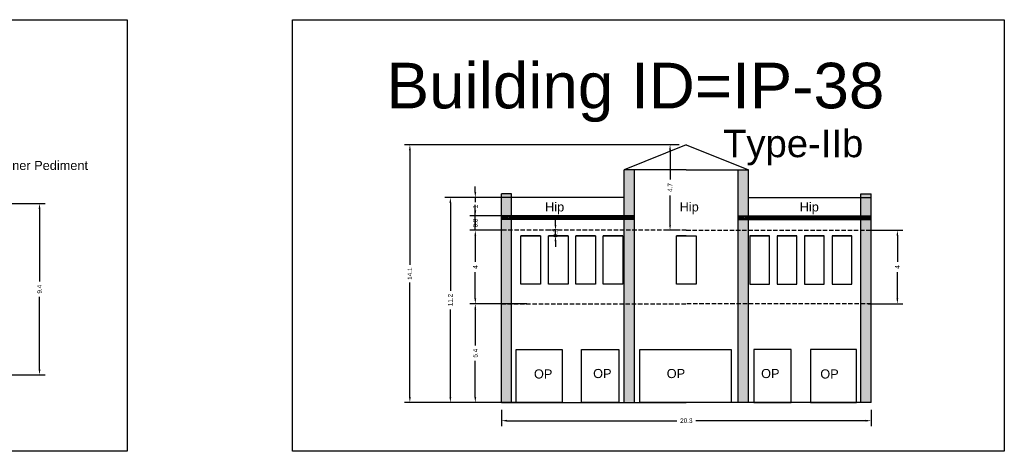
# Model space of a CAD drawing. Header units: metres. Extents: x 3416658 to 3417184, y -6712896 to -6712690.
# Tile 38 of 58: x 3416968 to 3417022, y -6712816 to -6712792. Entities that reach past the tile are written whole.
import ezdxf

# ---------------------------------------------------------------- set-up
doc = ezdxf.new("R2010")
doc.units = ezdxf.units.M
doc.linetypes.add('ACAD_ISO02W100', pattern=[15, 12, -3])
doc.layers.add('Dotted', color=7, linetype='ACAD_ISO02W100', plot=False)
doc.styles.get("Standard").update_dxf_attribs({"font": 'arial.ttf'})
doc.dimstyles.new('ISO-25', dxfattribs={"dimtxt": 0.25, "dimasz": 0.3, "dimexe": 0.3, "dimexo": 0.4, "dimgap": 0.2, "dimtad": 0, "dimdec": 1, "dimdsep": 46, "dimtxsty": 'Standard', "dimcen": 2.5, "dimadec": 0, "dimazin": 0, "dimtfac": 1, "dimtdec": 1, "dimtmove": 0, "dimatfit": 3, "dimfxl": 1, "dimarcsym": 0})
pattern_1 = [(45, (-97.25769, 26.99843), (-0.067351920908, 0.067351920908), []), (45, (-97.21279, 26.99843), (-0.067351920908, 0.067351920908), [])]

# ---------------------------------------------------------------- blocks, each defined once
blk = doc.blocks.new('*D318')
at = {"color": 0, "lineweight": -2, "transparency": 16777216}
for p, q in [((3416964.877, -6712802.21), (3416969.792, -6712802.21)), ((3416969.492, -6712802.51), (3416969.492, -6712806.477)), ((3416969.492, -6712811.299), (3416969.492, -6712807.332)), ((3416965.277, -6712811.599), (3416969.792, -6712811.599))]:
    blk.add_line(p, q, dxfattribs=at)
at = {"color": 0, "transparency": 16777216}
for points in [[(3416969.442, -6712802.51), (3416969.542, -6712802.51), (3416969.492, -6712802.21)], [(3416969.442, -6712811.299), (3416969.542, -6712811.299), (3416969.492, -6712811.599)]]:
    blk.add_solid(points, dxfattribs=at)
at = {"layer": 'Defpoints', "color": 0, "transparency": 16777216}
for p in [(3416964.477, -6712802.21), (3416969.492, -6712802.21), (3416964.877, -6712811.599)]:
    blk.add_point(p, dxfattribs=at)
at = {"color": 0, "transparency": 16777216, "insert": (3416969.492, -6712806.905), "char_height": 0.25, "attachment_point": 5, "rotation": 90}
blk.add_mtext('9.4', dxfattribs=at)
blk = doc.blocks.new('*D323')
at = {"color": 0, "lineweight": -2, "transparency": 16777216}
for p, q in [((3416996.198, -6712807.706), (3416993.068, -6712807.706)), ((3416993.368, -6712808.006), (3416993.368, -6712809.985)), ((3416993.368, -6712812.818), (3416993.368, -6712810.839)), ((3416996.198, -6712813.118), (3416993.068, -6712813.118))]:
    blk.add_line(p, q, dxfattribs=at)
at = {"color": 0, "transparency": 16777216}
for points in [[(3416993.318, -6712808.006), (3416993.418, -6712808.006), (3416993.368, -6712807.706)], [(3416993.318, -6712812.818), (3416993.418, -6712812.818), (3416993.368, -6712813.118)]]:
    blk.add_solid(points, dxfattribs=at)
at = {"layer": 'Defpoints', "color": 0, "transparency": 16777216}
for p in [(3416993.368, -6712807.706), (3416996.598, -6712807.706), (3416996.598, -6712813.118)]:
    blk.add_point(p, dxfattribs=at)
at = {"color": 0, "transparency": 16777216, "insert": (3416993.368, -6712810.412), "char_height": 0.25, "attachment_point": 5, "rotation": 90}
blk.add_mtext('5.4', dxfattribs=at)
blk = doc.blocks.new('*D324')
at = {"color": 0, "lineweight": -2, "transparency": 16777216}
for p, q in [((3416994.96, -6712803.678), (3416993.068, -6712803.678)), ((3416993.368, -6712803.978), (3416993.368, -6712805.405)), ((3416993.368, -6712807.406), (3416993.368, -6712805.978)), ((3416994.96, -6712807.706), (3416993.068, -6712807.706))]:
    blk.add_line(p, q, dxfattribs=at)
at = {"color": 0, "transparency": 16777216}
for points in [[(3416993.318, -6712803.978), (3416993.418, -6712803.978), (3416993.368, -6712803.678)], [(3416993.318, -6712807.406), (3416993.418, -6712807.406), (3416993.368, -6712807.706)]]:
    blk.add_solid(points, dxfattribs=at)
at = {"layer": 'Defpoints', "color": 0, "transparency": 16777216}
for p in [(3416993.368, -6712803.678), (3416995.36, -6712803.678), (3416995.36, -6712807.706)]:
    blk.add_point(p, dxfattribs=at)
at = {"color": 0, "transparency": 16777216, "insert": (3416993.368, -6712805.692), "char_height": 0.25, "attachment_point": 5, "rotation": 90}
blk.add_mtext('4', dxfattribs=at)
blk = doc.blocks.new('*D325')
at = {"color": 0, "lineweight": -2, "transparency": 16777216}
for p, q in [((3417014.9, -6712803.678), (3417016.793, -6712803.678)), ((3417016.493, -6712803.978), (3417016.493, -6712805.405)), ((3417016.493, -6712807.406), (3417016.493, -6712805.978)), ((3417014.9, -6712807.706), (3417016.793, -6712807.706))]:
    blk.add_line(p, q, dxfattribs=at)
at = {"color": 0, "transparency": 16777216}
for points in [[(3417016.443, -6712803.978), (3417016.543, -6712803.978), (3417016.493, -6712803.678)], [(3417016.443, -6712807.406), (3417016.543, -6712807.406), (3417016.493, -6712807.706)]]:
    blk.add_solid(points, dxfattribs=at)
at = {"layer": 'Defpoints', "color": 0, "transparency": 16777216}
for p in [(3417014.5, -6712803.678), (3417016.493, -6712803.678), (3417014.5, -6712807.706)]:
    blk.add_point(p, dxfattribs=at)
at = {"color": 0, "transparency": 16777216, "insert": (3417016.493, -6712805.692), "char_height": 0.25, "attachment_point": 5, "rotation": 90}
blk.add_mtext('4', dxfattribs=at)
blk = doc.blocks.new('*D326')
at = {"color": 0, "lineweight": -2, "transparency": 16777216}
for p, q in [((3416994.8, -6712813.518), (3416994.8, -6712814.411)), ((3417015.06, -6712813.518), (3417015.06, -6712814.411)), ((3416995.1, -6712814.111), (3417004.403, -6712814.111)), ((3417014.76, -6712814.111), (3417005.457, -6712814.111))]:
    blk.add_line(p, q, dxfattribs=at)
at = {"color": 0, "transparency": 16777216}
for points in [[(3416995.1, -6712814.061), (3416995.1, -6712814.161), (3416994.8, -6712814.111)], [(3417014.76, -6712814.061), (3417014.76, -6712814.161), (3417015.06, -6712814.111)]]:
    blk.add_solid(points, dxfattribs=at)
at = {"layer": 'Defpoints', "color": 0, "transparency": 16777216}
for p in [(3416994.8, -6712813.118), (3417015.06, -6712813.118), (3417015.06, -6712814.111)]:
    blk.add_point(p, dxfattribs=at)
at = {"color": 0, "transparency": 16777216, "insert": (3417004.93, -6712814.111), "char_height": 0.25, "attachment_point": 5}
blk.add_mtext('20.3', dxfattribs=at)
blk = doc.blocks.new('*D327')
at = {"color": 0, "lineweight": -2, "transparency": 16777216}
for p, q in [((3416993.368, -6712802.578), (3416993.368, -6712802.278)), ((3416994.96, -6712802.878), (3416993.068, -6712802.878)), ((3416993.368, -6712803.678), (3416993.368, -6712802.878)), ((3416994.96, -6712803.678), (3416993.068, -6712803.678)), ((3416993.368, -6712803.978), (3416993.368, -6712804.278))]:
    blk.add_line(p, q, dxfattribs=at)
at = {"color": 0, "transparency": 16777216}
for points in [[(3416993.318, -6712802.578), (3416993.418, -6712802.578), (3416993.368, -6712802.878)], [(3416993.318, -6712803.978), (3416993.418, -6712803.978), (3416993.368, -6712803.678)]]:
    blk.add_solid(points, dxfattribs=at)
at = {"layer": 'Defpoints', "color": 0, "transparency": 16777216}
for p in [(3416993.368, -6712802.878), (3416995.36, -6712802.878), (3416995.36, -6712803.678)]:
    blk.add_point(p, dxfattribs=at)
at = {"color": 0, "transparency": 16777216, "insert": (3416993.368, -6712803.278), "char_height": 0.25, "attachment_point": 5, "rotation": 90}
blk.add_mtext('0.8', dxfattribs=at)
blk = doc.blocks.new('*D328')
at = {"color": 0, "lineweight": -2, "transparency": 16777216}
for p, q in [((3416993.368, -6712801.578), (3416993.368, -6712801.278)), ((3416994.96, -6712801.878), (3416993.068, -6712801.878)), ((3416993.368, -6712801.878), (3416993.368, -6712802.132)), ((3416993.368, -6712802.878), (3416993.368, -6712802.624)), ((3416994.96, -6712802.878), (3416993.068, -6712802.878)), ((3416993.368, -6712803.178), (3416993.368, -6712803.478))]:
    blk.add_line(p, q, dxfattribs=at)
at = {"color": 0, "transparency": 16777216}
for points in [[(3416993.318, -6712801.578), (3416993.418, -6712801.578), (3416993.368, -6712801.878)], [(3416993.318, -6712803.178), (3416993.418, -6712803.178), (3416993.368, -6712802.878)]]:
    blk.add_solid(points, dxfattribs=at)
at = {"layer": 'Defpoints', "color": 0, "transparency": 16777216}
for p in [(3416993.368, -6712801.878), (3416995.36, -6712801.878), (3416995.36, -6712802.878)]:
    blk.add_point(p, dxfattribs=at)
at = {"color": 0, "transparency": 16777216, "insert": (3416993.368, -6712802.378), "char_height": 0.25, "attachment_point": 5, "rotation": 90}
blk.add_mtext('1', dxfattribs=at)
blk = doc.blocks.new('*D329')
at = {"color": 0, "lineweight": -2, "transparency": 16777216}
for p, q in [((3417004.53, -6712798.988), (3417003.739, -6712798.988)), ((3417004.039, -6712799.288), (3417004.039, -6712800.9)), ((3417004.039, -6712803.378), (3417004.039, -6712801.765)), ((3417004.53, -6712803.678), (3417003.739, -6712803.678))]:
    blk.add_line(p, q, dxfattribs=at)
at = {"color": 0, "transparency": 16777216}
for points in [[(3417003.989, -6712799.288), (3417004.089, -6712799.288), (3417004.039, -6712798.988)], [(3417003.989, -6712803.378), (3417004.089, -6712803.378), (3417004.039, -6712803.678)]]:
    blk.add_solid(points, dxfattribs=at)
at = {"layer": 'Defpoints', "color": 0, "transparency": 16777216}
for p in [(3417004.039, -6712798.988), (3417004.93, -6712798.988), (3417004.93, -6712803.678)]:
    blk.add_point(p, dxfattribs=at)
at = {"color": 0, "transparency": 16777216, "insert": (3417004.039, -6712801.333), "char_height": 0.25, "attachment_point": 5, "rotation": 90}
blk.add_mtext('4.7', dxfattribs=at)
blk = doc.blocks.new('*D330')
at = {"color": 0, "lineweight": -2, "transparency": 16777216}
for p, q in [((3416994.96, -6712801.878), (3416991.702, -6712801.878)), ((3416992.002, -6712802.178), (3416992.002, -6712806.986)), ((3416992.002, -6712812.818), (3416992.002, -6712808.009)), ((3416994.4, -6712813.118), (3416991.702, -6712813.118))]:
    blk.add_line(p, q, dxfattribs=at)
at = {"color": 0, "transparency": 16777216}
for points in [[(3416991.952, -6712802.178), (3416992.052, -6712802.178), (3416992.002, -6712801.878)], [(3416991.952, -6712812.818), (3416992.052, -6712812.818), (3416992.002, -6712813.118)]]:
    blk.add_solid(points, dxfattribs=at)
at = {"layer": 'Defpoints', "color": 0, "transparency": 16777216}
for p in [(3416992.002, -6712801.878), (3416995.36, -6712801.878), (3416994.8, -6712813.118)]:
    blk.add_point(p, dxfattribs=at)
at = {"color": 0, "transparency": 16777216, "insert": (3416992.002, -6712807.498), "char_height": 0.25, "attachment_point": 5, "rotation": 90}
blk.add_mtext('11.2', dxfattribs=at)
blk = doc.blocks.new('*D331')
at = {"color": 0, "lineweight": -2, "transparency": 16777216}
for p, q in [((3417004.53, -6712798.988), (3416989.483, -6712798.988)), ((3416989.783, -6712799.288), (3416989.783, -6712805.564)), ((3416989.783, -6712812.818), (3416989.783, -6712806.541)), ((3416994.96, -6712813.118), (3416989.483, -6712813.118))]:
    blk.add_line(p, q, dxfattribs=at)
at = {"color": 0, "transparency": 16777216}
for points in [[(3416989.733, -6712799.288), (3416989.833, -6712799.288), (3416989.783, -6712798.988)], [(3416989.733, -6712812.818), (3416989.833, -6712812.818), (3416989.783, -6712813.118)]]:
    blk.add_solid(points, dxfattribs=at)
at = {"layer": 'Defpoints', "color": 0, "transparency": 16777216}
for p in [(3416989.783, -6712798.988), (3417004.93, -6712798.988), (3416995.36, -6712813.118)]:
    blk.add_point(p, dxfattribs=at)
at = {"color": 0, "transparency": 16777216, "insert": (3416989.783, -6712806.053), "char_height": 0.25, "attachment_point": 5, "rotation": 90}
blk.add_mtext('14.1', dxfattribs=at)
blk = doc.blocks.new('*D332')
at = {"color": 0, "lineweight": -2, "transparency": 16777216}
for p, q in [((3416997.761, -6712803.378), (3416997.761, -6712803.078)), ((3416997.509, -6712803.678), (3416997.461, -6712803.678)), ((3416997.761, -6712803.978), (3416997.761, -6712803.678)), ((3416997.509, -6712803.978), (3416997.461, -6712803.978)), ((3416997.761, -6712804.278), (3416997.761, -6712804.578))]:
    blk.add_line(p, q, dxfattribs=at)
at = {"color": 0, "transparency": 16777216}
for points in [[(3416997.711, -6712803.378), (3416997.811, -6712803.378), (3416997.761, -6712803.678)], [(3416997.711, -6712804.278), (3416997.811, -6712804.278), (3416997.761, -6712803.978)]]:
    blk.add_solid(points, dxfattribs=at)
at = {"layer": 'Defpoints', "color": 0, "transparency": 16777216}
for p in [(3416997.761, -6712803.678), (3416997.909, -6712803.678), (3416997.909, -6712803.978)]:
    blk.add_point(p, dxfattribs=at)
at = {"color": 0, "transparency": 16777216, "insert": (3416997.761, -6712803.828), "char_height": 0.25, "attachment_point": 5, "rotation": 90}
blk.add_mtext('0.3', dxfattribs=at)

msp = doc.modelspace()

# ---------------------------------------------------------------- hatches: boundary and pattern name
h = msp.add_hatch(color=256)
h.dxf.hatch_style = 1
h.paths.add_polyline_path([(3416995.36, -6712807.706), (3416994.8, -6712807.706), (3416994.8, -6712813.118), (3416995.36, -6712813.118)])
h.paths.add_polyline_path([(3416995.36, -6712803.678), (3416994.8, -6712803.678), (3416994.8, -6712807.706), (3416995.36, -6712807.706)])
h.paths.add_polyline_path([(3416995.36, -6712803.078), (3416994.8, -6712803.078), (3416994.8, -6712803.678), (3416995.36, -6712803.678)])
h.paths.add_polyline_path([(3416995.36, -6712801.878), (3416994.8, -6712801.878), (3416994.8, -6712802.878), (3416995.36, -6712802.878)])
h.paths.add_polyline_path([(3416995.36, -6712801.678), (3416994.8, -6712801.678), (3416994.8, -6712801.878), (3416995.36, -6712801.878)])
h.paths.add_polyline_path([(3417002.09, -6712807.706), (3417001.53, -6712807.706), (3417001.53, -6712813.118), (3417002.09, -6712813.118)])
h.paths.add_polyline_path([(3417002.09, -6712803.678), (3417001.53, -6712803.678), (3417001.53, -6712807.706), (3417002.09, -6712807.706)])
h.paths.add_polyline_path([(3417002.09, -6712803.078), (3417001.53, -6712803.078), (3417001.53, -6712803.678), (3417002.09, -6712803.678)])
h.paths.add_polyline_path([(3417002.09, -6712800.358), (3417001.53, -6712800.358), (3417001.53, -6712801.878), (3417001.53, -6712802.878), (3417002.09, -6712802.878)])
h = msp.add_hatch(color=256)
h.dxf.hatch_style = 1
h.paths.add_polyline_path([(3417014.5, -6712807.706), (3417015.06, -6712807.706), (3417015.06, -6712813.118), (3417014.5, -6712813.118)])
h.paths.add_polyline_path([(3417014.5, -6712803.678), (3417015.06, -6712803.678), (3417015.06, -6712807.706), (3417014.5, -6712807.706)])
h.paths.add_polyline_path([(3417014.5, -6712803.078), (3417015.06, -6712803.078), (3417015.06, -6712803.678), (3417014.5, -6712803.678)])
h.paths.add_polyline_path([(3417014.5, -6712801.878), (3417015.06, -6712801.878), (3417015.06, -6712802.878), (3417014.5, -6712802.878)])
h.paths.add_polyline_path([(3417014.5, -6712801.678), (3417015.06, -6712801.678), (3417015.06, -6712801.878), (3417014.5, -6712801.878)])
h.paths.add_polyline_path([(3417007.77, -6712807.706), (3417008.33, -6712807.706), (3417008.33, -6712813.118), (3417007.77, -6712813.118)])
h.paths.add_polyline_path([(3417007.77, -6712803.678), (3417008.33, -6712803.678), (3417008.33, -6712807.706), (3417007.77, -6712807.706)])
h.paths.add_polyline_path([(3417007.77, -6712803.078), (3417008.33, -6712803.078), (3417008.33, -6712803.678), (3417007.77, -6712803.678)])
h.paths.add_polyline_path([(3417007.77, -6712800.358), (3417008.33, -6712800.358), (3417008.33, -6712801.878), (3417008.33, -6712802.878), (3417007.77, -6712802.878)])
h = msp.add_hatch()
h.set_pattern_fill('ANSI32', color=256, scale=0.01)
h.set_pattern_definition(pattern_1)
h.paths.add_polyline_path([(3417002.09, -6712802.878), (3416994.8, -6712802.878), (3416994.8, -6712803.078), (3417002.09, -6712803.078)])
h = msp.add_hatch()
h.set_pattern_fill('ANSI32', color=256, scale=0.01)
h.set_pattern_definition(pattern_1)
h.paths.add_polyline_path([(3417007.77, -6712802.878), (3417007.77, -6712803.078), (3417015.06, -6712803.078), (3417015.06, -6712802.878)])

# ---------------------------------------------------------------- linework, layer by layer
for points in [[(3416936.119, -6712792.133), (3416974.287, -6712792.133), (3416974.287, -6712815.79), (3416936.119, -6712815.79)], [(3416983.343, -6712792.133), (3417022.352, -6712792.133), (3417022.352, -6712815.79), (3416983.343, -6712815.79)], [(3416995.87, -6712803.978), (3416996.948, -6712803.978), (3416996.948, -6712806.628), (3416995.87, -6712806.628)], [(3416997.37, -6712803.978), (3416998.448, -6712803.978), (3416998.448, -6712806.628), (3416997.37, -6712806.628)], [(3416998.87, -6712803.978), (3416999.948, -6712803.978), (3416999.948, -6712806.628), (3416998.87, -6712806.628)], [(3417000.37, -6712803.978), (3417001.448, -6712803.978), (3417001.448, -6712806.628), (3417000.37, -6712806.628)], [(3417004.391, -6712803.978), (3417005.47, -6712803.978), (3417005.47, -6712806.628), (3417004.391, -6712806.628)], [(3417009.491, -6712803.978), (3417008.413, -6712803.978), (3417008.413, -6712806.628), (3417009.491, -6712806.628)], [(3417010.991, -6712803.978), (3417009.913, -6712803.978), (3417009.913, -6712806.628), (3417010.991, -6712806.628)], [(3417012.491, -6712803.978), (3417011.413, -6712803.978), (3417011.413, -6712806.628), (3417012.491, -6712806.628)], [(3417013.991, -6712803.978), (3417012.913, -6712803.978), (3417012.913, -6712806.628), (3417013.991, -6712806.628)], [(3416995.607, -6712810.218), (3416998.118, -6712810.218), (3416998.118, -6712813.118), (3416995.607, -6712813.118)], [(3416999.188, -6712810.218), (3417001.24, -6712810.218), (3417001.24, -6712813.118), (3416999.188, -6712813.118)], [(3417002.376, -6712810.218), (3417007.381, -6712810.218), (3417007.381, -6712813.118), (3417002.376, -6712813.118)], [(3417010.672, -6712810.218), (3417008.621, -6712810.218), (3417008.621, -6712813.118), (3417010.672, -6712813.118)], [(3417014.253, -6712810.218), (3417011.742, -6712810.218), (3417011.742, -6712813.118), (3417014.253, -6712813.118)]]:
    msp.add_lwpolyline(points, close=True)
for points in [[(3417004.93, -6712798.988), (3417001.53, -6712800.358)], [(3417004.93, -6712798.988), (3417008.33, -6712800.358)], [(3417004.93, -6712800.358), (3417001.53, -6712800.358)], [(3417001.53, -6712801.878), (3417001.53, -6712800.358)], [(3417002.09, -6712813.118), (3417002.09, -6712800.358)], [(3417004.93, -6712800.358), (3417008.33, -6712800.358)], [(3417007.77, -6712813.118), (3417007.77, -6712800.358)], [(3417008.33, -6712801.878), (3417008.33, -6712800.358)], [(3416994.8, -6712813.118), (3416994.8, -6712801.678)], [(3416995.36, -6712801.678), (3416994.8, -6712801.678)], [(3416995.36, -6712802.878), (3416995.36, -6712801.678)], [(3417001.53, -6712802.878), (3417001.53, -6712801.678)], [(3417008.33, -6712802.878), (3417008.33, -6712801.678)], [(3417014.5, -6712802.878), (3417014.5, -6712801.678)], [(3417014.5, -6712801.678), (3417015.06, -6712801.678)], [(3417015.06, -6712813.118), (3417015.06, -6712801.678)], [(3417001.53, -6712801.878), (3416994.8, -6712801.878)], [(3417008.33, -6712801.878), (3417015.06, -6712801.878)], [(3417002.09, -6712802.878), (3416994.8, -6712802.878)], [(3417002.09, -6712803.078), (3416994.8, -6712803.078)], [(3416995.36, -6712813.118), (3416995.36, -6712803.078)], [(3417001.53, -6712813.118), (3417001.53, -6712803.078)], [(3417007.77, -6712802.878), (3417015.06, -6712802.878)], [(3417007.77, -6712803.078), (3417015.06, -6712803.078)], [(3417008.33, -6712813.118), (3417008.33, -6712803.078)], [(3417014.5, -6712813.118), (3417014.5, -6712803.078)], [(3416996.948, -6712803.978), (3416995.87, -6712803.978)], [(3416998.448, -6712803.978), (3416997.37, -6712803.978)], [(3416999.948, -6712803.978), (3416998.87, -6712803.978)], [(3417001.448, -6712803.978), (3417000.37, -6712803.978)], [(3417004.93, -6712803.978), (3417004.391, -6712803.978)], [(3417008.413, -6712803.978), (3417009.491, -6712803.978)], [(3417009.913, -6712803.978), (3417010.991, -6712803.978)], [(3417011.413, -6712803.978), (3417012.491, -6712803.978)], [(3417012.913, -6712803.978), (3417013.991, -6712803.978)], [(3416996.948, -6712806.628), (3416995.87, -6712806.628)], [(3416998.448, -6712806.628), (3416997.37, -6712806.628)], [(3416999.948, -6712806.628), (3416998.87, -6712806.628)], [(3417001.448, -6712806.628), (3417000.37, -6712806.628)], [(3417004.93, -6712806.628), (3417004.391, -6712806.628)], [(3417008.413, -6712806.628), (3417009.491, -6712806.628)], [(3417009.913, -6712806.628), (3417010.991, -6712806.628)], [(3417011.413, -6712806.628), (3417012.491, -6712806.628)], [(3417012.913, -6712806.628), (3417013.991, -6712806.628)], [(3416994.8, -6712813.118), (3417004.93, -6712813.118)], [(3417015.06, -6712813.118), (3417004.93, -6712813.118)]]:
    msp.add_lwpolyline(points)
at = {"layer": 'Dotted', "ltscale": 0.02}
for points in [[(3417004.93, -6712803.678), (3416994.8, -6712803.678)], [(3417004.93, -6712803.678), (3417015.06, -6712803.678)], [(3416994.8, -6712807.706), (3417004.93, -6712807.706)], [(3417015.06, -6712807.706), (3417004.93, -6712807.706)]]:
    msp.add_lwpolyline(points, dxfattribs=at)

# ---------------------------------------------------------------- texts
for s, heights, insert, char_height, attachment_point in [('Building ID=IP-38', [0.517], (3416988.506, -6712794.494), 2.5, 1), ('Type-IIb  ', [0.517], (3417006.942, -6712798.169), 1.5, 1), ('Corner Pediment', [0], (3416972.149, -6712799.871), 0.5, 3), ('Hip', [0], (3416997.192, -6712802.143), 0.5, 1), ('Hip', [0], (3417004.564, -6712802.143), 0.5, 1), ('Hip', [0], (3417011.143, -6712802.143), 0.5, 1), ('OP', [0], (3416996.582, -6712811.299), 0.5, 1), ('OP', [0], (3416999.824, -6712811.276), 0.5, 1), ('OP', [0], (3417004.864, -6712811.276), 0.5, 3), ('OP', [0], (3417010.036, -6712811.276), 0.5, 3), ('OP', [0], (3417013.278, -6712811.299), 0.5, 3)]:
    msp.add_mtext_dynamic_manual_height_columns(s, width=67.86454, gutter_width=12.5, heights=heights, dxfattribs=dict(insert=insert, char_height=char_height, attachment_point=attachment_point))

# ---------------------------------------------------------------- dimensions: what is measured, and where the dimension line sits
for base, p1, p2, picture, middle in [((3416989.783, -6712798.988), (3416995.36, -6712813.118), (3417004.93, -6712798.988), '*D331', (3416989.783, -6712806.053)), ((3417004.039, -6712798.988), (3417004.93, -6712803.678), (3417004.93, -6712798.988), '*D329', (3417004.039, -6712801.333)), ((3416993.368, -6712801.878), (3416995.36, -6712802.878), (3416995.36, -6712801.878), '*D328', (3416993.368, -6712802.378)), ((3416969.492, -6712802.21), (3416964.877, -6712811.599), (3416964.477, -6712802.21), '*D318', (3416969.492, -6712806.905)), ((3416992.002, -6712801.878), (3416994.8, -6712813.118), (3416995.36, -6712801.878), '*D330', (3416992.002, -6712807.498)), ((3416993.368, -6712803.678), (3416995.36, -6712807.706), (3416995.36, -6712803.678), '*D324', (3416993.368, -6712805.692)), ((3417016.493, -6712803.678), (3417014.5, -6712807.706), (3417014.5, -6712803.678), '*D325', (3417016.493, -6712805.692)), ((3416993.368, -6712807.706), (3416996.598, -6712813.118), (3416996.598, -6712807.706), '*D323', (3416993.368, -6712810.412))]:
    dim = msp.add_linear_dim(base=base, p1=p1, p2=p2, angle=90, dimstyle='ISO-25')
    dim.commit()
    dim.dimension.update_dxf_attribs({"geometry": picture, "text_midpoint": middle})
for base, p1, p2, picture, middle in [((3416993.368, -6712802.878), (3416995.36, -6712803.678), (3416995.36, -6712802.878), '*D327', (3416993.368, -6712803.278)), ((3416997.761, -6712803.678), (3416997.909, -6712803.978), (3416997.909, -6712803.678), '*D332', (3416997.761, -6712803.828))]:
    dim = msp.add_linear_dim(base=base, p1=p1, p2=p2, angle=90, dimstyle='ISO-25')
    dim.commit()
    dim.dimension.update_dxf_attribs({"geometry": picture, "text_midpoint": middle, "dimtype": 160})
dim = msp.add_linear_dim(base=(3417015.06, -6712814.111), p1=(3416994.8, -6712813.118), p2=(3417015.06, -6712813.118), dimstyle='ISO-25')
dim.commit()
dim.dimension.update_dxf_attribs({"geometry": '*D326', "text_midpoint": (3417004.93, -6712814.111)})

doc.saveas('drawing.dxf')
